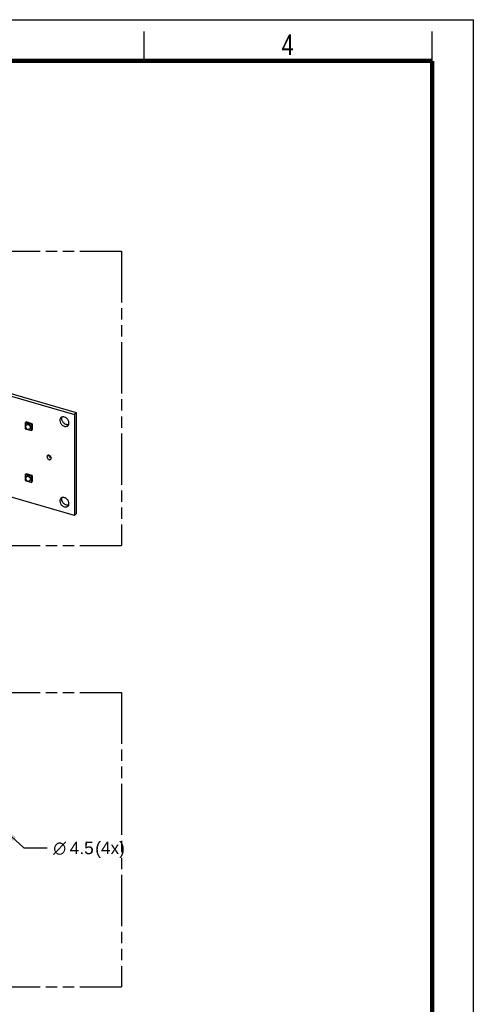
# Model space of a CAD drawing. Header units: millimetres. Extents: x 0 to 210, y 0 to 297.
# Tile 26 of 26: x 133 to 210, y 130 to 297. Entities that reach past the tile are written whole.
import ezdxf

# ---------------------------------------------------------------- set-up
doc = ezdxf.new("R2010")
doc.units = ezdxf.units.MM
doc.header["$LTSCALE"] = 19.36
doc.linetypes.add('PHANTOM', pattern=[0.8, 0.45, -0.05, 0.1, -0.05, 0.1, -0.05])
doc.layers.get('0').update_dxf_attribs({"linetype": 'CONTINUOUS'})
doc.layers.add('DEFAULT_3', color=7, linetype='PHANTOM')
doc.layers.add('Z_DIM_2D', color=7, linetype='CONTINUOUS')
doc.styles.add('TEXTSTYLE_2', font='txt', dxfattribs={"width": 0.75})
doc.styles.add('TEXTSTYLE_3', font='helveticaneueltw1g-ltcn.otf')
doc.styles.add('TEXTSTYLE_4', font='gdt', dxfattribs={"width": 0.7})
doc.dimstyles.new('DIMSTYLE_8', dxfattribs={"dimtxt": 2.1, "dimasz": 3.5, "dimexe": 1.5, "dimexo": 0, "dimtad": 1, "dimdec": 3, "dimlfac": 4, "dimdsep": 46, "dimtxsty": 'TEXTSTYLE_3', "dimblk": '_FILLED', "dimblk1": '_FILLED', "dimblk2": '_FILLED', "dimcen": 0.09, "dimclrt": 5, "dimadec": 0, "dimazin": 0, "dimtp": 0.1, "dimtm": 0.1, "dimtfac": 1, "dimtdec": 3, "dimtmove": 0, "dimatfit": 2, "dimldrblk": '_FILLED', "dimfxl": 0, "dimtolj": 1, "dimarcsym": 0})

# ---------------------------------------------------------------- blocks, each defined once
blk = doc.blocks.new('_FILLED')
at = {"color": 0, "linetype": 'ByBlock'}
blk.add_solid([(0, 0), (-1, 0.125), (-1, -0.125)], dxfattribs=at)
blk = doc.blocks.new('*D31')
at = {"layer": 'Z_DIM_2D', "color": 2, "linetype": 'Continuous'}
for p, q in [((129.32, 160.11), (133.53, 156.27)), ((133.53, 156.27), (137.48, 156.27))]:
    blk.add_line(p, q, dxfattribs=at)
at = {"layer": 'Z_DIM_2D', "color": 2, "linetype": 'Continuous', "xscale": 3.5, "yscale": 3.5, "zscale": 3.5, "rotation": 137.6328738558}
blk.add_blockref('_FILLED', (129.32, 160.11), dxfattribs=at)
at = {"layer": 'Z_DIM_2D', "color": 5, "linetype": 'Continuous'}
for s, style, p in [('4.5', 'TEXTSTYLE_3', (141.33, 155.22)), (' (4x)', 'TEXTSTYLE_3', (144.85, 155.22)), ('n', 'TEXTSTYLE_4', (138.53, 155.22))]:
    blk.add_text(s, height=2.1, dxfattribs=dict(at, style=style)).set_placement(p)

msp = doc.modelspace()

# ---------------------------------------------------------------- linework, layer by layer
at = {"color": 2, "linetype": 'Continuous'}
for p, q in [((0, 297), (210, 297)), ((210, 0), (210, 297)), ((154, 290), (154, 295)), ((203, 290), (203, 295))]:
    msp.add_line(p, q, dxfattribs=at)
at = {"color": 7, "linetype": 'Continuous'}
for p, q in [((57.28309, 254.43569), (142.15358, 229.93569)), ((142.48358, 230.22147), (57.61309, 254.72147)), ((142.15358, 212.78838), (57.28309, 237.28838)), ((142.48358, 230.22147), (142.15358, 229.93569)), ((142.15358, 229.93569), (142.15358, 212.78838)), ((142.48358, 213.07417), (142.48358, 230.22147)), ((133.75862, 228.53081), (133.90902, 228.66106)), ((134.79785, 228.23081), (133.75862, 228.53081)), ((133.75862, 228.53081), (133.75862, 227.49158)), ((134.94825, 228.36106), (133.90902, 228.66106)), ((133.99019, 228.1938), (133.97019, 228.17648)), ((134.56628, 227.52858), (134.54628, 227.51126)), ((134.94825, 228.36106), (134.79785, 228.23081)), ((134.79785, 227.19158), (134.79785, 228.23081)), ((134.94825, 228.36106), (134.94825, 227.32183)), ((133.75862, 227.49158), (134.79785, 227.19158)), ((134.79785, 227.19158), (134.94825, 227.32183)), ((133.75862, 219.73199), (133.90902, 219.86224)), ((134.79785, 219.43199), (133.75862, 219.73199)), ((133.75862, 219.73199), (133.75862, 218.69276)), ((134.94825, 219.56224), (133.90902, 219.86224)), ((133.99019, 219.39498), (133.97019, 219.37766)), ((134.79785, 219.43199), (134.94825, 219.56224)), ((134.79785, 218.39276), (134.79785, 219.43199)), ((134.94825, 219.56224), (134.94825, 218.52301)), ((133.75862, 218.69276), (134.79785, 218.39276)), ((134.56628, 218.72977), (134.54628, 218.71245)), ((134.79785, 218.39276), (134.94825, 218.52301)), ((142.48358, 213.07417), (142.15358, 212.78838))]:
    msp.add_line(p, q, dxfattribs=at)
at = {"color": 7, "linetype": 'Continuous', "const_width": 0.7}
for points in [[(7, 290), (203, 290)], [(203, 7), (203, 290)]]:
    msp.add_lwpolyline(points, dxfattribs=at)
at = {"color": 7, "linetype": 'Continuous'}
for centre, radius, start, end in [((134.25821, 227.84388), 0.43997, 130.9010081, 310.8928913), ((138.27314, 222.94728), 0.43017, 247.3823556, 254.0440985), ((138.26304, 222.91294), 0.39438, 254.0826131, 258.7255267), ((134.25824, 219.04505), 0.44, 130.9037381, 310.8933898)]:
    msp.add_arc(centre, radius, start, end, dxfattribs=at)
at = {"color": 9, "linetype": 'Continuous'}
msp.add_arc((134.38454, 218.89925), 0.24709, 310.8881211, 313.989844, dxfattribs=at)
at = {"color": 7, "linetype": 'Continuous'}
for points, knots in [([(139.83235, 229.38397), (139.77124, 229.33105), (139.67054, 229.18728), (139.64211, 229.01622), (139.64211, 228.92864)], [0, 0, 0, 0, 0.479982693, 1, 1, 1, 1]), ([(141.20095, 228.47864), (141.20095, 228.64675), (141.11722, 228.9076), (140.90758, 229.18738), (140.70299, 229.36187), (140.47293, 229.47839), (140.23596, 229.5266), (140.012, 229.49969), (139.88422, 229.42889), (139.83235, 229.38397)], [0, 0, 0, 0, 0.256474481, 0.394542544, 0.531645, 0.662633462, 0.784011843, 0.895311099, 1, 1, 1, 1]), ([(139.97211, 229.21442), (139.97211, 229.23909), (139.97655, 229.33354), (140.00014, 229.42755), (140.02934, 229.49105)], [0, 0, 0, 0, 0.26089288, 1, 1, 1, 1]), ([(141.14273, 228.20236), (141.08207, 228.18467), (140.94929, 228.16907), (140.74569, 228.20287), (140.54364, 228.28908), (140.29324, 228.46628), (140.05495, 228.76945), (139.97211, 229.07005), (139.97211, 229.21442)], [0, 0, 0, 0, 0.108826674, 0.226125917, 0.351844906, 0.483877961, 0.751330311, 1, 1, 1, 1]), ([(134.65929, 227.75119), (134.65929, 227.83339), (134.60489, 228.00352), (134.45504, 228.16298), (134.30339, 228.23998), (134.18751, 228.26353), (134.07803, 228.25037), (134.01555, 228.21577), (133.99019, 228.1938)], [0, 0, 0, 0, 0.25694032, 0.530801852, 0.662025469, 0.783622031, 0.89512206, 1, 1, 1, 1]), ([(134.56628, 227.52859), (134.59615, 227.55446), (134.64539, 227.62474), (134.65929, 227.70837), (134.65929, 227.75119)], [0, 0, 0, 0, 0.479964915, 1, 1, 1, 1]), ([(139.64211, 228.92864), (139.64211, 228.76052), (139.72584, 228.49967), (139.93548, 228.21989), (140.14008, 228.0454), (140.37013, 227.92888), (140.6071, 227.88067), (140.83106, 227.90758), (140.95884, 227.97838), (141.01072, 228.0233)], [0, 0, 0, 0, 0.256474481, 0.394542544, 0.531645, 0.662633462, 0.784011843, 0.895311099, 1, 1, 1, 1]), ([(141.01072, 228.0233), (141.07183, 228.07622), (141.17253, 228.21999), (141.20095, 228.39105), (141.20095, 228.47864)], [0, 0, 0, 0, 0.479982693, 1, 1, 1, 1]), ([(137.54851, 222.92952), (137.52, 222.90482), (137.47299, 222.83774), (137.45973, 222.75791), (137.45973, 222.71703)], [0, 0, 0, 0, 0.479955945, 1, 1, 1, 1]), ([(137.45973, 222.71703), (137.45973, 222.63858), (137.51165, 222.47618), (137.6547, 222.32397), (137.79944, 222.25047), (137.91006, 222.22799), (138.01456, 222.24055), (138.0742, 222.27358), (138.09841, 222.29455)], [0, 0, 0, 0, 0.256937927, 0.530801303, 0.66202427, 0.783619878, 0.895119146, 1, 1, 1, 1]), ([(138.18719, 222.50703), (138.18719, 222.58549), (138.13526, 222.74789), (137.99222, 222.9001), (137.84747, 222.9736), (137.73685, 222.99608), (137.63235, 222.98352), (137.57271, 222.95049), (137.54851, 222.92952)], [0, 0, 0, 0, 0.256937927, 0.530801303, 0.66202427, 0.783619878, 0.895119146, 1, 1, 1, 1]), ([(138.1077, 222.5502), (138.02068, 222.58635), (137.8699, 222.70997), (137.79509, 222.89203), (137.79025, 222.98321)], [0, 0, 0, 0, 0.507891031, 1, 1, 1, 1]), ([(138.09841, 222.29455), (138.12692, 222.31925), (138.17393, 222.38633), (138.18719, 222.46616), (138.18719, 222.50703)], [0, 0, 0, 0, 0.479955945, 1, 1, 1, 1]), ([(134.65929, 218.95238), (134.65929, 219.03457), (134.60489, 219.2047), (134.45504, 219.36417), (134.30339, 219.44116), (134.18751, 219.46471), (134.07803, 219.45155), (134.01555, 219.41695), (133.99019, 219.39498)], [0, 0, 0, 0, 0.25694032, 0.530801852, 0.662025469, 0.783622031, 0.89512206, 1, 1, 1, 1]), ([(134.56628, 218.72977), (134.59615, 218.75564), (134.64539, 218.82592), (134.65929, 218.90956), (134.65929, 218.95238)], [0, 0, 0, 0, 0.479964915, 1, 1, 1, 1]), ([(141.20095, 214.79543), (141.20095, 214.96355), (141.11722, 215.2244), (140.90758, 215.50418), (140.70299, 215.67867), (140.47293, 215.79519), (140.23596, 215.8434), (140.012, 215.81649), (139.88422, 215.74569), (139.83235, 215.70077)], [0, 0, 0, 0, 0.256474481, 0.394542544, 0.531645, 0.662633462, 0.784011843, 0.895311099, 1, 1, 1, 1]), ([(139.97211, 215.53122), (139.97211, 215.55589), (139.97655, 215.65034), (140.00014, 215.74435), (140.02934, 215.80785)], [0, 0, 0, 0, 0.26089288, 1, 1, 1, 1]), ([(139.83235, 215.70077), (139.77124, 215.64785), (139.67054, 215.50408), (139.64211, 215.33301), (139.64211, 215.24543)], [0, 0, 0, 0, 0.479982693, 1, 1, 1, 1]), ([(139.64211, 215.24543), (139.64211, 215.07732), (139.72584, 214.81647), (139.93548, 214.53669), (140.14008, 214.3622), (140.37013, 214.24567), (140.6071, 214.19747), (140.83106, 214.22438), (140.95884, 214.29518), (141.01072, 214.3401)], [0, 0, 0, 0, 0.256474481, 0.394542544, 0.531645, 0.662633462, 0.784011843, 0.895311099, 1, 1, 1, 1]), ([(141.14273, 214.51916), (141.08207, 214.50147), (140.94929, 214.48587), (140.74569, 214.51967), (140.54364, 214.60587), (140.29324, 214.78308), (140.05495, 215.08625), (139.97211, 215.38685), (139.97211, 215.53122)], [0, 0, 0, 0, 0.108826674, 0.226125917, 0.351844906, 0.483877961, 0.751330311, 1, 1, 1, 1]), ([(141.01072, 214.3401), (141.07183, 214.39302), (141.17253, 214.53679), (141.20095, 214.70785), (141.20095, 214.79543)], [0, 0, 0, 0, 0.479982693, 1, 1, 1, 1])]:
    msp.add_open_spline(points, degree=3, knots=knots, dxfattribs=at)
at = {"color": 9, "linetype": 'Continuous'}
for points, knots in [([(133.97019, 228.17648), (133.99555, 228.19845), (134.05802, 228.23305), (134.16751, 228.24621), (134.28339, 228.22266), (134.43504, 228.14566), (134.58489, 227.98619), (134.63929, 227.81606), (134.63929, 227.73387)], [0, 0, 0, 0, 0.104878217, 0.216378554, 0.337975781, 0.469199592, 0.743067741, 1, 1, 1, 1]), ([(134.63929, 227.73387), (134.63929, 227.69105), (134.62539, 227.60742), (134.57615, 227.53714), (134.54628, 227.51126)], [0, 0, 0, 0, 0.520033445, 1, 1, 1, 1]), ([(133.97019, 219.37766), (134.00617, 219.40882), (134.10365, 219.45169), (134.2074, 219.44078), (134.25824, 219.42611)], [0, 0, 0, 0, 0.473533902, 1, 1, 1, 1]), ([(134.25824, 219.42611), (134.36371, 219.39566), (134.55061, 219.25865), (134.63929, 219.04227), (134.63929, 218.93506)], [0, 0, 0, 0, 0.505913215, 1, 1, 1, 1]), ([(134.63929, 218.93506), (134.63929, 218.89453), (134.62684, 218.8155), (134.5831, 218.74749), (134.55615, 218.72147)], [0, 0, 0, 0, 0.519664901, 1, 1, 1, 1])]:
    msp.add_open_spline(points, degree=3, knots=knots, dxfattribs=at)
at = {"layer": 'DEFAULT_3', "color": 91, "linetype": 'PHANTOM', "true_color": 0x80ff80}
for p, q in [((50.12864, 257.68), (150.12864, 257.68)), ((150.12864, 257.68), (150.12864, 207.68)), ((50.12864, 207.68), (150.12864, 207.68)), ((50.12864, 182.68), (150.12864, 182.68)), ((150.12864, 182.68), (150.12864, 132.68)), ((50.12864, 132.68), (150.12864, 132.68))]:
    msp.add_line(p, q, dxfattribs=at)

# ---------------------------------------------------------------- texts
at = {"color": 5, "linetype": 'Continuous', "style": 'TEXTSTYLE_2', "width": 0.785714}
msp.add_text('4', height=3.5, dxfattribs=at).set_placement((177.38314, 290.99105))

# ---------------------------------------------------------------- dimensions: what is measured, and where the dimension line sits
at = {"layer": 'Z_DIM_2D', "color": 2, "linetype": 'Continuous'}
dim = msp.add_diameter_dim_2p(p1=(129.31998, 160.10604), p2=(128.48878, 160.86415), text='%%c<> (4x)', dimstyle='DIMSTYLE_8', override={"dimtad": 0, "dimtih": 1, "dimtoh": 1, "dimpost": '<>'}, dxfattribs=at)
dim.commit()
dim.dimension.update_dxf_attribs({"geometry": '*D31', "text_midpoint": (143.94096, 156.27066), "dimtype": 163})

doc.saveas('drawing.dxf')
